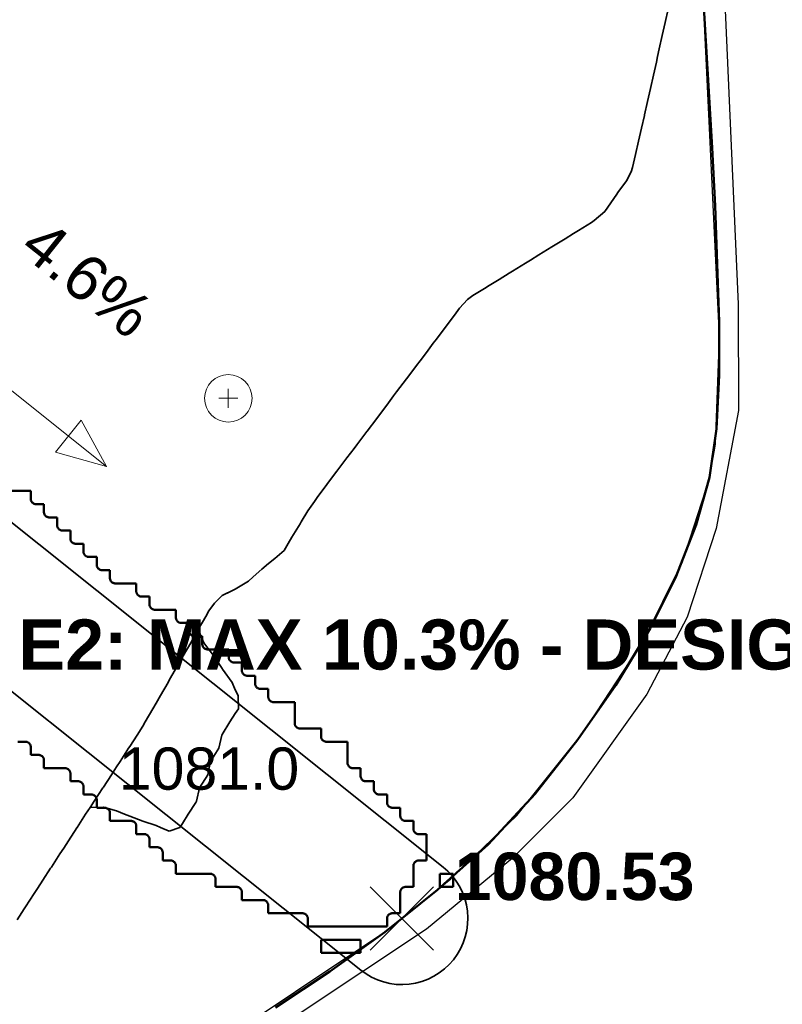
# Model space of a CAD drawing. Header units: metres. Extents: x -6552 to -6384, y 5654608 to 5654799.
# Tile 26 of 68: x -6426 to -6412, y 5654643 to 5654661. Entities that reach past the tile are written whole.
import ezdxf
from ezdxf.enums import TextEntityAlignment as Align

# ---------------------------------------------------------------- set-up
doc = ezdxf.new("R2010")
doc.units = ezdxf.units.M
doc.header["$LTSCALE"] = 0.5
doc.linetypes.add('DASHED', pattern=[9, 6, -3])
doc.linetypes.add('PHANTOM', pattern=[22, 12, -2, 2, -2, 2, -2])
for name, color, linetype, lineweight in [('L-ANNO-TEXT', 2, 'Continuous', 18), ('L-GRAD-CONT', 5, 'DASHED', 25), ('L-GRAD-SLOPE', 5, 'Continuous', 18), ('L-GRAD-SPOT', 5, 'Continuous', 18), ('L-HARD-PAVE', 8, 'Continuous', 35), ('L-SITE-LIMIT', 6, 'PHANTOM', 50), ('V-PROP-LINE', 7, 'PHANTOM', 50), ('V-ROAD-CURB', 7, 'Continuous', 25), ('V-ROAD-SW', 8, 'Continuous', 25), ('V-TOPO-MAJR', 34, 'Continuous', 35), ('V-VEG-TREE', 94, 'Continuous', 18)]:
    doc.layers.add(name, color=color, linetype=linetype, lineweight=lineweight)
doc.styles.add('BR-STD', font='arial.ttf')
doc.styles.add('BR-TITLE', font='arialbd.ttf')

# ---------------------------------------------------------------- blocks, each defined once
blk = doc.blocks.new('VEG-TREE-DECID')
at = {"color": 0, "lineweight": -2}
for p, q in [((-0.6, 0), (0.6, 0)), ((0, -0.6), (0, 0.6))]:
    blk.add_line(p, q, dxfattribs=at)
blk.add_circle((0, 0), 1.5, dxfattribs=at)

msp = doc.modelspace()

# ---------------------------------------------------------------- linework, layer by layer
at = {"layer": 'L-GRAD-CONT', "lineweight": 35}
msp.add_lwpolyline([(-6421.952, 5654650.352), (-6422.125, 5654650.267), (-6422.272, 5654650.125), (-6422.375, 5654649.978), (-6422.434, 5654649.875), (-6422.577, 5654649.625), (-6422.474, 5654649.375), (-6422.375, 5654649.248), (-6422.28, 5654649.125), (-6422.125, 5654648.885), (-6422.119, 5654648.875), (-6421.932, 5654648.625), (-6421.875, 5654648.485), (-6421.822, 5654648.375), (-6421.817, 5654648.125), (-6421.875, 5654648.034), (-6421.976, 5654647.875), (-6422.125, 5654647.638), (-6422.133, 5654647.625), (-6422.188, 5654647.375), (-6422.345, 5654647.125), (-6422.375, 5654646.981), (-6422.397, 5654646.875), (-6422.556, 5654646.625), (-6422.609, 5654646.375), (-6422.625, 5654646.349), (-6422.766, 5654646.125), (-6422.875, 5654645.953), (-6422.925, 5654645.875), (-6423.125, 5654645.808), (-6423.29, 5654645.875), (-6423.375, 5654645.911), (-6423.625, 5654645.994), (-6423.875, 5654646.088), (-6423.972, 5654646.125), (-6424.125, 5654646.192), (-6424.375, 5654646.258), (-6424.625, 5654646.255), (-6424.71, 5654646.125), (-6424.873, 5654645.875), (-6424.875, 5654645.872), (-6425.034, 5654645.625), (-6425.125, 5654645.485), (-6425.131, 5654645.476)], dxfattribs=at)
at = {"layer": 'L-GRAD-SLOPE'}
msp.add_lwpolyline([(-6428.226, 5654655.83), (-6424.318, 5654652.712)], dxfattribs=at)
msp.add_lwpolyline([(-6424.318, 5654652.712), (-6424.795, 5654653.591), (-6425.281, 5654652.982)], close=True, dxfattribs=at)
at = {"layer": 'L-GRAD-SPOT'}
for points in [[(-6419.318, 5654643.55), (-6418.118, 5654644.75)], [(-6419.318, 5654644.75), (-6418.118, 5654643.55)]]:
    msp.add_lwpolyline(points, dxfattribs=at)
at = {"layer": 'L-HARD-PAVE'}
msp.add_lwpolyline([(-6429.97, 5654654.727), (-6417.939, 5654645.127), (-6417.847, 5654645.046), (-6417.763, 5654644.956), (-6417.689, 5654644.859), (-6417.624, 5654644.754), (-6417.57, 5654644.644), (-6417.527, 5654644.529), (-6417.496, 5654644.411), (-6417.476, 5654644.29), (-6417.468, 5654644.167), (-6417.473, 5654644.045), (-6417.489, 5654643.923), (-6417.517, 5654643.804), (-6417.557, 5654643.688), (-6417.608, 5654643.576), (-6417.669, 5654643.47), (-6417.741, 5654643.37), (-6417.822, 5654643.278), (-6417.912, 5654643.195), (-6418.01, 5654643.12), (-6418.114, 5654643.056), (-6418.224, 5654643.002), (-6418.339, 5654642.959), (-6418.458, 5654642.927), (-6418.579, 5654642.908), (-6418.701, 5654642.9), (-6418.824, 5654642.904), (-6418.945, 5654642.921), (-6419.065, 5654642.949), (-6419.181, 5654642.989), (-6419.292, 5654643.04), (-6419.398, 5654643.101), (-6419.498, 5654643.173), (-6431.305, 5654652.594)], dxfattribs=at)
at = {"layer": 'L-SITE-LIMIT'}
msp.add_lwpolyline([(-6426.15, 5654652.25), (-6425.752, 5654652.25), (-6425.75, 5654652.25), (-6425.75, 5654652.248), (-6425.75, 5654652.1), (-6425.75, 5654652.09), (-6425.748, 5654652.08), (-6425.746, 5654652.071), (-6425.742, 5654652.062), (-6425.738, 5654652.053), (-6425.733, 5654652.044), (-6425.727, 5654652.037), (-6425.721, 5654652.029), (-6425.713, 5654652.023), (-6425.706, 5654652.017), (-6425.697, 5654652.012), (-6425.688, 5654652.008), (-6425.679, 5654652.004), (-6425.67, 5654652.002), (-6425.66, 5654652), (-6425.65, 5654652), (-6425.502, 5654652), (-6425.5, 5654652), (-6425.5, 5654651.998), (-6425.5, 5654651.85), (-6425.5, 5654651.84), (-6425.498, 5654651.83), (-6425.496, 5654651.821), (-6425.492, 5654651.812), (-6425.488, 5654651.803), (-6425.483, 5654651.794), (-6425.477, 5654651.787), (-6425.471, 5654651.779), (-6425.463, 5654651.773), (-6425.456, 5654651.767), (-6425.447, 5654651.762), (-6425.438, 5654651.758), (-6425.429, 5654651.754), (-6425.42, 5654651.752), (-6425.41, 5654651.75), (-6425.4, 5654651.75), (-6425.252, 5654651.75), (-6425.25, 5654651.75), (-6425.25, 5654651.748), (-6425.25, 5654651.6), (-6425.25, 5654651.59), (-6425.248, 5654651.58), (-6425.246, 5654651.571), (-6425.242, 5654651.562), (-6425.238, 5654651.553), (-6425.233, 5654651.544), (-6425.227, 5654651.537), (-6425.221, 5654651.529), (-6425.213, 5654651.523), (-6425.206, 5654651.517), (-6425.197, 5654651.512), (-6425.188, 5654651.508), (-6425.179, 5654651.504), (-6425.17, 5654651.502), (-6425.16, 5654651.5), (-6425.15, 5654651.5), (-6425.002, 5654651.5), (-6425, 5654651.5), (-6425, 5654651.498), (-6425, 5654651.35), (-6425, 5654651.34), (-6424.998, 5654651.33), (-6424.996, 5654651.321), (-6424.992, 5654651.312), (-6424.988, 5654651.303), (-6424.983, 5654651.294), (-6424.977, 5654651.287), (-6424.971, 5654651.279), (-6424.963, 5654651.273), (-6424.956, 5654651.267), (-6424.947, 5654651.262), (-6424.938, 5654651.258), (-6424.929, 5654651.254), (-6424.92, 5654651.252), (-6424.91, 5654651.25), (-6424.9, 5654651.25), (-6424.752, 5654651.25), (-6424.75, 5654651.25), (-6424.75, 5654651.248), (-6424.75, 5654651.1), (-6424.75, 5654651.09), (-6424.748, 5654651.08), (-6424.746, 5654651.071), (-6424.742, 5654651.062), (-6424.738, 5654651.053), (-6424.733, 5654651.044), (-6424.727, 5654651.037), (-6424.721, 5654651.029), (-6424.713, 5654651.023), (-6424.706, 5654651.017), (-6424.697, 5654651.012), (-6424.688, 5654651.008), (-6424.679, 5654651.004), (-6424.67, 5654651.002), (-6424.66, 5654651), (-6424.65, 5654651), (-6424.502, 5654651), (-6424.5, 5654651), (-6424.5, 5654650.998), (-6424.5, 5654650.85), (-6424.5, 5654650.84), (-6424.498, 5654650.83), (-6424.496, 5654650.821), (-6424.492, 5654650.812), (-6424.488, 5654650.803), (-6424.483, 5654650.794), (-6424.477, 5654650.787), (-6424.471, 5654650.779), (-6424.463, 5654650.773), (-6424.456, 5654650.767), (-6424.447, 5654650.762), (-6424.438, 5654650.758), (-6424.429, 5654650.754), (-6424.42, 5654650.752), (-6424.41, 5654650.75), (-6424.4, 5654650.75), (-6424.252, 5654650.75), (-6424.25, 5654650.75), (-6424.25, 5654650.748), (-6424.25, 5654650.6), (-6424.25, 5654650.59), (-6424.248, 5654650.58), (-6424.246, 5654650.571), (-6424.242, 5654650.562), (-6424.238, 5654650.553), (-6424.233, 5654650.544), (-6424.227, 5654650.537), (-6424.221, 5654650.529), (-6424.213, 5654650.523), (-6424.206, 5654650.517), (-6424.197, 5654650.512), (-6424.188, 5654650.508), (-6424.179, 5654650.504), (-6424.17, 5654650.502), (-6424.16, 5654650.5), (-6424.15, 5654650.5), (-6423.752, 5654650.5), (-6423.75, 5654650.5), (-6423.75, 5654650.498), (-6423.75, 5654650.35), (-6423.75, 5654650.34), (-6423.748, 5654650.33), (-6423.746, 5654650.321), (-6423.742, 5654650.312), (-6423.738, 5654650.303), (-6423.733, 5654650.294), (-6423.727, 5654650.287), (-6423.721, 5654650.279), (-6423.713, 5654650.273), (-6423.706, 5654650.267), (-6423.697, 5654650.262), (-6423.688, 5654650.258), (-6423.679, 5654650.254), (-6423.67, 5654650.252), (-6423.66, 5654650.25), (-6423.65, 5654650.25), (-6423.502, 5654650.25), (-6423.5, 5654650.25), (-6423.5, 5654650.248), (-6423.5, 5654650.1), (-6423.5, 5654650.09), (-6423.498, 5654650.08), (-6423.496, 5654650.071), (-6423.492, 5654650.062), (-6423.488, 5654650.053), (-6423.483, 5654650.044), (-6423.477, 5654650.037), (-6423.471, 5654650.029), (-6423.463, 5654650.023), (-6423.456, 5654650.017), (-6423.447, 5654650.012), (-6423.438, 5654650.008), (-6423.429, 5654650.004), (-6423.42, 5654650.002), (-6423.41, 5654650), (-6423.4, 5654650), (-6423.002, 5654650), (-6423, 5654650), (-6423, 5654649.998), (-6423, 5654649.85), (-6423, 5654649.84), (-6422.998, 5654649.83), (-6422.996, 5654649.821), (-6422.992, 5654649.812), (-6422.988, 5654649.803), (-6422.983, 5654649.794), (-6422.977, 5654649.787), (-6422.971, 5654649.779), (-6422.963, 5654649.773), (-6422.956, 5654649.767), (-6422.947, 5654649.762), (-6422.938, 5654649.758), (-6422.929, 5654649.754), (-6422.92, 5654649.752), (-6422.91, 5654649.75), (-6422.9, 5654649.75), (-6422.752, 5654649.75), (-6422.75, 5654649.75), (-6422.75, 5654649.748), (-6422.75, 5654649.6), (-6422.75, 5654649.59), (-6422.748, 5654649.58), (-6422.746, 5654649.571), (-6422.742, 5654649.562), (-6422.738, 5654649.553), (-6422.733, 5654649.544), (-6422.727, 5654649.537), (-6422.721, 5654649.529), (-6422.713, 5654649.523), (-6422.706, 5654649.517), (-6422.697, 5654649.512), (-6422.688, 5654649.508), (-6422.679, 5654649.504), (-6422.67, 5654649.502), (-6422.66, 5654649.5), (-6422.65, 5654649.5), (-6422.502, 5654649.5), (-6422.5, 5654649.5), (-6422.5, 5654649.498), (-6422.5, 5654649.35), (-6422.5, 5654649.34), (-6422.498, 5654649.33), (-6422.496, 5654649.321), (-6422.492, 5654649.312), (-6422.488, 5654649.303), (-6422.483, 5654649.294), (-6422.477, 5654649.287), (-6422.471, 5654649.279), (-6422.463, 5654649.273), (-6422.456, 5654649.267), (-6422.447, 5654649.262), (-6422.438, 5654649.258), (-6422.429, 5654649.254), (-6422.42, 5654649.252), (-6422.41, 5654649.25), (-6422.4, 5654649.25), (-6422.002, 5654649.25), (-6422, 5654649.25), (-6422, 5654649.248), (-6422, 5654649.1), (-6422, 5654649.09), (-6421.998, 5654649.08), (-6421.996, 5654649.071), (-6421.992, 5654649.062), (-6421.988, 5654649.053), (-6421.983, 5654649.044), (-6421.977, 5654649.037), (-6421.971, 5654649.029), (-6421.963, 5654649.023), (-6421.956, 5654649.017), (-6421.947, 5654649.012), (-6421.938, 5654649.008), (-6421.929, 5654649.004), (-6421.92, 5654649.002), (-6421.91, 5654649), (-6421.9, 5654649), (-6421.752, 5654649), (-6421.75, 5654649), (-6421.75, 5654648.998), (-6421.75, 5654648.85), (-6421.75, 5654648.84), (-6421.748, 5654648.83), (-6421.746, 5654648.821), (-6421.742, 5654648.812), (-6421.738, 5654648.803), (-6421.733, 5654648.794), (-6421.727, 5654648.787), (-6421.721, 5654648.779), (-6421.713, 5654648.773), (-6421.706, 5654648.767), (-6421.697, 5654648.762), (-6421.688, 5654648.758), (-6421.679, 5654648.754), (-6421.67, 5654648.752), (-6421.66, 5654648.75), (-6421.65, 5654648.75), (-6421.502, 5654648.75), (-6421.5, 5654648.75), (-6421.5, 5654648.748), (-6421.5, 5654648.6), (-6421.5, 5654648.59), (-6421.498, 5654648.58), (-6421.496, 5654648.571), (-6421.492, 5654648.562), (-6421.488, 5654648.553), (-6421.483, 5654648.544), (-6421.477, 5654648.537), (-6421.471, 5654648.529), (-6421.463, 5654648.523), (-6421.456, 5654648.517), (-6421.447, 5654648.512), (-6421.438, 5654648.508), (-6421.429, 5654648.504), (-6421.42, 5654648.502), (-6421.41, 5654648.5), (-6421.4, 5654648.5), (-6421.252, 5654648.5), (-6421.25, 5654648.5), (-6421.25, 5654648.498), (-6421.25, 5654648.35), (-6421.25, 5654648.34), (-6421.248, 5654648.33), (-6421.246, 5654648.321), (-6421.242, 5654648.312), (-6421.238, 5654648.303), (-6421.233, 5654648.294), (-6421.227, 5654648.287), (-6421.221, 5654648.279), (-6421.213, 5654648.273), (-6421.206, 5654648.267), (-6421.197, 5654648.262), (-6421.188, 5654648.258), (-6421.179, 5654648.254), (-6421.17, 5654648.252), (-6421.16, 5654648.25), (-6421.15, 5654648.25), (-6420.752, 5654648.25), (-6420.75, 5654648.25), (-6420.75, 5654648.248), (-6420.75, 5654647.85), (-6420.75, 5654647.84), (-6420.748, 5654647.83), (-6420.746, 5654647.821), (-6420.742, 5654647.812), (-6420.738, 5654647.803), (-6420.733, 5654647.794), (-6420.727, 5654647.787), (-6420.721, 5654647.779), (-6420.713, 5654647.773), (-6420.706, 5654647.767), (-6420.697, 5654647.762), (-6420.688, 5654647.758), (-6420.679, 5654647.754), (-6420.67, 5654647.752), (-6420.66, 5654647.75), (-6420.65, 5654647.75), (-6420.252, 5654647.75), (-6420.25, 5654647.75), (-6420.25, 5654647.748), (-6420.25, 5654647.6), (-6420.25, 5654647.59), (-6420.248, 5654647.58), (-6420.246, 5654647.571), (-6420.242, 5654647.562), (-6420.238, 5654647.553), (-6420.233, 5654647.544), (-6420.227, 5654647.537), (-6420.221, 5654647.529), (-6420.213, 5654647.523), (-6420.206, 5654647.517), (-6420.197, 5654647.512), (-6420.188, 5654647.508), (-6420.179, 5654647.504), (-6420.17, 5654647.502), (-6420.16, 5654647.5), (-6420.15, 5654647.5), (-6419.752, 5654647.5), (-6419.75, 5654647.5), (-6419.75, 5654647.498), (-6419.75, 5654647.1), (-6419.75, 5654647.09), (-6419.748, 5654647.08), (-6419.746, 5654647.071), (-6419.742, 5654647.062), (-6419.738, 5654647.053), (-6419.733, 5654647.044), (-6419.727, 5654647.037), (-6419.721, 5654647.029), (-6419.713, 5654647.023), (-6419.706, 5654647.017), (-6419.697, 5654647.012), (-6419.688, 5654647.008), (-6419.679, 5654647.004), (-6419.67, 5654647.002), (-6419.66, 5654647), (-6419.65, 5654647), (-6419.502, 5654647), (-6419.5, 5654647), (-6419.5, 5654646.998), (-6419.5, 5654646.85), (-6419.5, 5654646.84), (-6419.498, 5654646.83), (-6419.496, 5654646.821), (-6419.492, 5654646.812), (-6419.488, 5654646.803), (-6419.483, 5654646.794), (-6419.477, 5654646.787), (-6419.471, 5654646.779), (-6419.463, 5654646.773), (-6419.456, 5654646.767), (-6419.447, 5654646.762), (-6419.438, 5654646.758), (-6419.429, 5654646.754), (-6419.42, 5654646.752), (-6419.41, 5654646.75), (-6419.4, 5654646.75), (-6419.252, 5654646.75), (-6419.25, 5654646.75), (-6419.25, 5654646.748), (-6419.25, 5654646.6), (-6419.25, 5654646.59), (-6419.248, 5654646.58), (-6419.246, 5654646.571), (-6419.242, 5654646.562), (-6419.238, 5654646.553), (-6419.233, 5654646.544), (-6419.227, 5654646.537), (-6419.221, 5654646.529), (-6419.213, 5654646.523), (-6419.206, 5654646.517), (-6419.197, 5654646.512), (-6419.188, 5654646.508), (-6419.179, 5654646.504), (-6419.17, 5654646.502), (-6419.16, 5654646.5), (-6419.15, 5654646.5), (-6419.002, 5654646.5), (-6419, 5654646.5), (-6419, 5654646.498), (-6419, 5654646.35), (-6419, 5654646.34), (-6418.998, 5654646.33), (-6418.996, 5654646.321), (-6418.992, 5654646.312), (-6418.988, 5654646.303), (-6418.983, 5654646.294), (-6418.977, 5654646.287), (-6418.971, 5654646.279), (-6418.963, 5654646.273), (-6418.956, 5654646.267), (-6418.947, 5654646.262), (-6418.938, 5654646.258), (-6418.929, 5654646.254), (-6418.92, 5654646.252), (-6418.91, 5654646.25), (-6418.9, 5654646.25), (-6418.752, 5654646.25), (-6418.75, 5654646.25), (-6418.75, 5654646.248), (-6418.75, 5654646.1), (-6418.75, 5654646.09), (-6418.748, 5654646.08), (-6418.746, 5654646.071), (-6418.742, 5654646.062), (-6418.738, 5654646.053), (-6418.733, 5654646.044), (-6418.727, 5654646.037), (-6418.721, 5654646.029), (-6418.713, 5654646.023), (-6418.706, 5654646.017), (-6418.697, 5654646.012), (-6418.688, 5654646.008), (-6418.679, 5654646.004), (-6418.67, 5654646.002), (-6418.66, 5654646), (-6418.65, 5654646), (-6418.502, 5654646), (-6418.5, 5654646), (-6418.5, 5654645.998), (-6418.5, 5654645.85), (-6418.5, 5654645.84), (-6418.498, 5654645.83), (-6418.496, 5654645.821), (-6418.492, 5654645.812), (-6418.488, 5654645.803), (-6418.483, 5654645.794), (-6418.477, 5654645.787), (-6418.471, 5654645.779), (-6418.463, 5654645.773), (-6418.456, 5654645.767), (-6418.447, 5654645.762), (-6418.438, 5654645.758), (-6418.429, 5654645.754), (-6418.42, 5654645.752), (-6418.41, 5654645.75), (-6418.4, 5654645.75), (-6418.252, 5654645.75), (-6418.25, 5654645.75), (-6418.25, 5654645.748), (-6418.25, 5654645.252), (-6418.25, 5654645.25), (-6418.252, 5654645.25), (-6418.4, 5654645.25), (-6418.41, 5654645.25), (-6418.42, 5654645.248), (-6418.429, 5654645.246), (-6418.438, 5654645.242), (-6418.447, 5654645.238), (-6418.456, 5654645.233), (-6418.463, 5654645.227), (-6418.471, 5654645.221), (-6418.477, 5654645.213), (-6418.483, 5654645.206), (-6418.488, 5654645.197), (-6418.492, 5654645.188), (-6418.496, 5654645.179), (-6418.498, 5654645.17), (-6418.5, 5654645.16), (-6418.5, 5654645.15), (-6418.5, 5654644.752), (-6418.5, 5654644.75), (-6418.502, 5654644.75), (-6418.65, 5654644.75), (-6418.66, 5654644.75), (-6418.67, 5654644.748), (-6418.679, 5654644.746), (-6418.688, 5654644.742), (-6418.697, 5654644.738), (-6418.706, 5654644.733), (-6418.713, 5654644.727), (-6418.721, 5654644.721), (-6418.727, 5654644.713), (-6418.733, 5654644.706), (-6418.738, 5654644.697), (-6418.742, 5654644.688), (-6418.746, 5654644.679), (-6418.748, 5654644.67), (-6418.75, 5654644.66), (-6418.75, 5654644.65), (-6418.75, 5654644.252), (-6418.75, 5654644.25), (-6418.752, 5654644.25), (-6418.9, 5654644.25), (-6418.91, 5654644.25), (-6418.92, 5654644.248), (-6418.929, 5654644.246), (-6418.938, 5654644.242), (-6418.947, 5654644.238), (-6418.956, 5654644.233), (-6418.963, 5654644.227), (-6418.971, 5654644.221), (-6418.977, 5654644.213), (-6418.983, 5654644.206), (-6418.988, 5654644.197), (-6418.992, 5654644.188), (-6418.996, 5654644.179), (-6418.998, 5654644.17), (-6419, 5654644.16), (-6419, 5654644.15), (-6419, 5654644.002), (-6419, 5654644), (-6419.002, 5654644), (-6420.498, 5654644), (-6420.5, 5654644), (-6420.5, 5654644.002), (-6420.5, 5654644.15), (-6420.5, 5654644.16), (-6420.502, 5654644.17), (-6420.504, 5654644.179), (-6420.508, 5654644.188), (-6420.512, 5654644.197), (-6420.517, 5654644.206), (-6420.523, 5654644.213), (-6420.529, 5654644.221), (-6420.537, 5654644.227), (-6420.544, 5654644.233), (-6420.553, 5654644.238), (-6420.562, 5654644.242), (-6420.571, 5654644.246), (-6420.58, 5654644.248), (-6420.59, 5654644.25), (-6420.6, 5654644.25), (-6421.248, 5654644.25), (-6421.25, 5654644.25), (-6421.25, 5654644.252), (-6421.25, 5654644.4), (-6421.25, 5654644.41), (-6421.252, 5654644.42), (-6421.254, 5654644.429), (-6421.258, 5654644.438), (-6421.262, 5654644.447), (-6421.267, 5654644.456), (-6421.273, 5654644.463), (-6421.279, 5654644.471), (-6421.287, 5654644.477), (-6421.294, 5654644.483), (-6421.303, 5654644.488), (-6421.312, 5654644.492), (-6421.321, 5654644.496), (-6421.33, 5654644.498), (-6421.34, 5654644.5), (-6421.35, 5654644.5), (-6421.748, 5654644.5), (-6421.75, 5654644.5), (-6421.75, 5654644.502), (-6421.75, 5654644.65), (-6421.75, 5654644.66), (-6421.752, 5654644.67), (-6421.754, 5654644.679), (-6421.758, 5654644.688), (-6421.762, 5654644.697), (-6421.767, 5654644.706), (-6421.773, 5654644.713), (-6421.779, 5654644.721), (-6421.787, 5654644.727), (-6421.794, 5654644.733), (-6421.803, 5654644.738), (-6421.812, 5654644.742), (-6421.821, 5654644.746), (-6421.83, 5654644.748), (-6421.84, 5654644.75), (-6421.85, 5654644.75), (-6422.248, 5654644.75), (-6422.25, 5654644.75), (-6422.25, 5654644.752), (-6422.25, 5654644.9), (-6422.25, 5654644.91), (-6422.252, 5654644.92), (-6422.254, 5654644.929), (-6422.258, 5654644.938), (-6422.262, 5654644.947), (-6422.267, 5654644.956), (-6422.273, 5654644.963), (-6422.279, 5654644.971), (-6422.287, 5654644.977), (-6422.294, 5654644.983), (-6422.303, 5654644.988), (-6422.312, 5654644.992), (-6422.321, 5654644.996), (-6422.33, 5654644.998), (-6422.34, 5654645), (-6422.35, 5654645), (-6422.998, 5654645), (-6423, 5654645), (-6423, 5654645.002), (-6423, 5654645.15), (-6423, 5654645.16), (-6423.002, 5654645.17), (-6423.004, 5654645.179), (-6423.008, 5654645.188), (-6423.012, 5654645.197), (-6423.017, 5654645.206), (-6423.023, 5654645.213), (-6423.029, 5654645.221), (-6423.037, 5654645.227), (-6423.044, 5654645.233), (-6423.053, 5654645.238), (-6423.062, 5654645.242), (-6423.071, 5654645.246), (-6423.08, 5654645.248), (-6423.09, 5654645.25), (-6423.1, 5654645.25), (-6423.248, 5654645.25), (-6423.25, 5654645.25), (-6423.25, 5654645.252), (-6423.25, 5654645.4), (-6423.25, 5654645.41), (-6423.252, 5654645.42), (-6423.254, 5654645.429), (-6423.258, 5654645.438), (-6423.262, 5654645.447), (-6423.267, 5654645.456), (-6423.273, 5654645.463), (-6423.279, 5654645.471), (-6423.287, 5654645.477), (-6423.294, 5654645.483), (-6423.303, 5654645.488), (-6423.312, 5654645.492), (-6423.321, 5654645.496), (-6423.33, 5654645.498), (-6423.34, 5654645.5), (-6423.35, 5654645.5), (-6423.498, 5654645.5), (-6423.5, 5654645.5), (-6423.5, 5654645.502), (-6423.5, 5654645.65), (-6423.5, 5654645.66), (-6423.502, 5654645.67), (-6423.504, 5654645.679), (-6423.508, 5654645.688), (-6423.512, 5654645.697), (-6423.517, 5654645.706), (-6423.523, 5654645.713), (-6423.529, 5654645.721), (-6423.537, 5654645.727), (-6423.544, 5654645.733), (-6423.553, 5654645.738), (-6423.562, 5654645.742), (-6423.571, 5654645.746), (-6423.58, 5654645.748), (-6423.59, 5654645.75), (-6423.6, 5654645.75), (-6423.748, 5654645.75), (-6423.75, 5654645.75), (-6423.75, 5654645.752), (-6423.75, 5654645.9), (-6423.75, 5654645.91), (-6423.752, 5654645.92), (-6423.754, 5654645.929), (-6423.758, 5654645.938), (-6423.762, 5654645.947), (-6423.767, 5654645.956), (-6423.773, 5654645.963), (-6423.779, 5654645.971), (-6423.787, 5654645.977), (-6423.794, 5654645.983), (-6423.803, 5654645.988), (-6423.812, 5654645.992), (-6423.821, 5654645.996), (-6423.83, 5654645.998), (-6423.84, 5654646), (-6423.85, 5654646), (-6424.248, 5654646), (-6424.25, 5654646), (-6424.25, 5654646.002), (-6424.25, 5654646.15), (-6424.25, 5654646.16), (-6424.252, 5654646.17), (-6424.254, 5654646.179), (-6424.258, 5654646.188), (-6424.262, 5654646.197), (-6424.267, 5654646.206), (-6424.273, 5654646.213), (-6424.279, 5654646.221), (-6424.287, 5654646.227), (-6424.294, 5654646.233), (-6424.303, 5654646.238), (-6424.312, 5654646.242), (-6424.321, 5654646.246), (-6424.33, 5654646.248), (-6424.34, 5654646.25), (-6424.35, 5654646.25), (-6424.498, 5654646.25), (-6424.5, 5654646.25), (-6424.5, 5654646.252), (-6424.5, 5654646.4), (-6424.5, 5654646.41), (-6424.502, 5654646.42), (-6424.504, 5654646.429), (-6424.508, 5654646.438), (-6424.512, 5654646.447), (-6424.517, 5654646.456), (-6424.523, 5654646.463), (-6424.529, 5654646.471), (-6424.537, 5654646.477), (-6424.544, 5654646.483), (-6424.553, 5654646.488), (-6424.562, 5654646.492), (-6424.571, 5654646.496), (-6424.58, 5654646.498), (-6424.59, 5654646.5), (-6424.6, 5654646.5), (-6424.748, 5654646.5), (-6424.75, 5654646.5), (-6424.75, 5654646.502), (-6424.75, 5654646.65), (-6424.75, 5654646.66), (-6424.752, 5654646.67), (-6424.754, 5654646.679), (-6424.758, 5654646.688), (-6424.762, 5654646.697), (-6424.767, 5654646.706), (-6424.773, 5654646.713), (-6424.779, 5654646.721), (-6424.787, 5654646.727), (-6424.794, 5654646.733), (-6424.803, 5654646.738), (-6424.812, 5654646.742), (-6424.821, 5654646.746), (-6424.83, 5654646.748), (-6424.84, 5654646.75), (-6424.85, 5654646.75), (-6424.998, 5654646.75), (-6425, 5654646.75), (-6425, 5654646.752), (-6425, 5654646.9), (-6425, 5654646.91), (-6425.002, 5654646.92), (-6425.004, 5654646.929), (-6425.008, 5654646.938), (-6425.012, 5654646.947), (-6425.017, 5654646.956), (-6425.023, 5654646.963), (-6425.029, 5654646.971), (-6425.037, 5654646.977), (-6425.044, 5654646.983), (-6425.053, 5654646.988), (-6425.062, 5654646.992), (-6425.071, 5654646.996), (-6425.08, 5654646.998), (-6425.09, 5654647), (-6425.1, 5654647), (-6425.498, 5654647), (-6425.5, 5654647), (-6425.5, 5654647.002), (-6425.5, 5654647.15), (-6425.5, 5654647.16), (-6425.502, 5654647.17), (-6425.504, 5654647.179), (-6425.508, 5654647.188), (-6425.512, 5654647.197), (-6425.517, 5654647.206), (-6425.523, 5654647.213), (-6425.529, 5654647.221), (-6425.537, 5654647.227), (-6425.544, 5654647.233), (-6425.553, 5654647.238), (-6425.562, 5654647.242), (-6425.571, 5654647.246), (-6425.58, 5654647.248), (-6425.59, 5654647.25), (-6425.6, 5654647.25), (-6425.748, 5654647.25), (-6425.75, 5654647.25), (-6425.75, 5654647.252), (-6425.75, 5654647.4), (-6425.75, 5654647.41), (-6425.752, 5654647.42), (-6425.754, 5654647.429), (-6425.758, 5654647.438), (-6425.762, 5654647.447), (-6425.767, 5654647.456), (-6425.773, 5654647.463), (-6425.779, 5654647.471), (-6425.787, 5654647.477), (-6425.794, 5654647.483), (-6425.803, 5654647.488), (-6425.812, 5654647.492), (-6425.821, 5654647.496), (-6425.83, 5654647.498), (-6425.84, 5654647.5), (-6425.85, 5654647.5), (-6425.998, 5654647.5)], dxfattribs=at)
for points in [[(-6417.752, 5654645), (-6417.75, 5654645), (-6417.75, 5654644.998), (-6417.75, 5654644.752), (-6417.75, 5654644.75), (-6417.752, 5654644.75), (-6417.998, 5654644.75), (-6418, 5654644.75), (-6418, 5654644.752), (-6418, 5654644.998), (-6418, 5654645), (-6417.998, 5654645), (-6417.752, 5654645)], [(-6419.502, 5654643.75), (-6419.5, 5654643.75), (-6419.5, 5654643.748), (-6419.5, 5654643.502), (-6419.5, 5654643.5), (-6419.502, 5654643.5), (-6420.248, 5654643.5), (-6420.25, 5654643.5), (-6420.25, 5654643.502), (-6420.25, 5654643.748), (-6420.25, 5654643.75), (-6420.248, 5654643.75), (-6419.502, 5654643.75)]]:
    msp.add_lwpolyline(points, close=True, dxfattribs=at)
at = {"layer": 'V-PROP-LINE'}
msp.add_lwpolyline([(-6413.049, 5654662.26), (-6412.982, 5654661.091), (-6412.908, 5654659.922), (-6412.839, 5654658.752), (-6412.786, 5654657.653), (-6412.745, 5654656.554), (-6412.709, 5654655.455), (-6412.708, 5654654.441), (-6412.759, 5654653.426), (-6412.892, 5654652.508), (-6413.143, 5654651.607), (-6413.533, 5654650.603), (-6414.018, 5654649.643), (-6414.668, 5654648.57), (-6415.383, 5654647.54), (-6416.191, 5654646.511), (-6417.086, 5654645.556), (-6418.042, 5654644.694), (-6419.04, 5654643.891), (-6420.083, 5654643.148), (-6421.112, 5654642.468)], dxfattribs=at)
at = {"layer": 'V-ROAD-CURB'}
msp.add_lwpolyline([(-6412.154, 5654683.364), (-6412.414, 5654677.666), (-6412.666, 5654671.974), (-6412.759, 5654667.535), (-6412.724, 5654664.363), (-6412.347, 5654655.79), (-6412.339, 5654653.774), (-6412.764, 5654651.541), (-6413.311, 5654649.861), (-6414.078, 5654648.404), (-6415.478, 5654646.44), (-6416.623, 5654645.292), (-6418.25, 5654643.951), (-6422.981, 5654640.808), (-6427.706, 5654637.674), (-6433.399, 5654634.651), (-6439.109, 5654631.625), (-6445.357, 5654628.41), (-6448.47, 5654627.03), (-6461.253, 5654623.693)], dxfattribs=at)
at = {"layer": 'V-ROAD-SW'}
msp.add_lwpolyline([(-6451.302, 5654626.472), (-6448.124, 5654627.654), (-6445.48, 5654628.84), (-6438.799, 5654632.309), (-6432.123, 5654635.781), (-6430.234, 5654636.875), (-6426.572, 5654639.199), (-6422.52, 5654641.574), (-6418.967, 5654643.947), (-6417.791, 5654644.902), (-6416.543, 5654646.102), (-6415.278, 5654647.683), (-6414.146, 5654649.402), (-6413.405, 5654650.907), (-6412.893, 5654652.485), (-6412.78, 5654653.136), (-6412.704, 5654655.161), (-6413.104, 5654663.611), (-6413.272, 5654670.051), (-6412.914, 5654677.011), (-6412.568, 5654683.964)], dxfattribs=at)
at = {"layer": 'V-TOPO-MAJR'}
msp.add_lwpolyline([(-6413.674, 5654661.375), (-6413.73, 5654661.125), (-6413.785, 5654660.875), (-6413.842, 5654660.625), (-6413.875, 5654660.479), (-6413.898, 5654660.375), (-6413.954, 5654660.125), (-6414.011, 5654659.875), (-6414.067, 5654659.625), (-6414.123, 5654659.375), (-6414.125, 5654659.365), (-6414.18, 5654659.125), (-6414.235, 5654658.875), (-6414.291, 5654658.625), (-6414.348, 5654658.375), (-6414.375, 5654658.294), (-6414.466, 5654658.125), (-6414.625, 5654657.902), (-6414.644, 5654657.875), (-6414.82, 5654657.625), (-6414.875, 5654657.547), (-6415.073, 5654657.375), (-6415.125, 5654657.335), (-6415.375, 5654657.181), (-6415.466, 5654657.125), (-6415.625, 5654657.027), (-6415.875, 5654656.875), (-6415.875, 5654656.875), (-6416.125, 5654656.721), (-6416.28, 5654656.625), (-6416.375, 5654656.567), (-6416.625, 5654656.412), (-6416.686, 5654656.375), (-6416.875, 5654656.258), (-6417.094, 5654656.125), (-6417.125, 5654656.106), (-6417.375, 5654655.952), (-6417.478, 5654655.875), (-6417.625, 5654655.71), (-6417.689, 5654655.625), (-6417.875, 5654655.379), (-6417.878, 5654655.375), (-6418.066, 5654655.125), (-6418.125, 5654655.048), (-6418.254, 5654654.875), (-6418.375, 5654654.715), (-6418.443, 5654654.625), (-6418.625, 5654654.382), (-6418.63, 5654654.375), (-6418.82, 5654654.125), (-6418.875, 5654654.051), (-6419.007, 5654653.875), (-6419.125, 5654653.719), (-6419.196, 5654653.625), (-6419.375, 5654653.386), (-6419.383, 5654653.375), (-6419.572, 5654653.125), (-6419.625, 5654653.055), (-6419.761, 5654652.875), (-6419.875, 5654652.724), (-6419.949, 5654652.625), (-6420.125, 5654652.392), (-6420.138, 5654652.375), (-6420.325, 5654652.125), (-6420.375, 5654652.052), (-6420.5, 5654651.875), (-6420.625, 5654651.666), (-6420.649, 5654651.625), (-6420.802, 5654651.375), (-6420.875, 5654651.252), (-6420.951, 5654651.125), (-6421.125, 5654650.97), (-6421.247, 5654650.875), (-6421.375, 5654650.77), (-6421.535, 5654650.625), (-6421.625, 5654650.539), (-6421.875, 5654650.389), (-6421.905, 5654650.375), (-6422.125, 5654650.267), (-6422.272, 5654650.125), (-6422.375, 5654649.978), (-6422.434, 5654649.875), (-6422.577, 5654649.625), (-6422.625, 5654649.541), (-6422.72, 5654649.375), (-6422.863, 5654649.125), (-6422.875, 5654649.103), (-6423.005, 5654648.875), (-6423.125, 5654648.666), (-6423.148, 5654648.625), (-6423.291, 5654648.375), (-6423.375, 5654648.228), (-6423.437, 5654648.125), (-6423.58, 5654647.875), (-6423.625, 5654647.795), (-6423.736, 5654647.625), (-6423.875, 5654647.411), (-6423.898, 5654647.375), (-6424.059, 5654647.125), (-6424.125, 5654647.024), (-6424.222, 5654646.875), (-6424.375, 5654646.641), (-6424.386, 5654646.625), (-6424.547, 5654646.375), (-6424.625, 5654646.255), (-6424.71, 5654646.125), (-6424.873, 5654645.875), (-6424.875, 5654645.872), (-6425.034, 5654645.625), (-6425.125, 5654645.485), (-6425.197, 5654645.375), (-6425.36, 5654645.125), (-6425.375, 5654645.102), (-6425.522, 5654644.875), (-6425.625, 5654644.717), (-6425.684, 5654644.625), (-6425.847, 5654644.375), (-6425.875, 5654644.332), (-6426.01, 5654644.125)], dxfattribs=at)

# ---------------------------------------------------------------- block references
at = {"layer": 'V-VEG-TREE', "xscale": 0.3, "yscale": 0.3}
msp.add_blockref('VEG-TREE-DECID', (-6422.007, 5654654.005), dxfattribs=at)

# ---------------------------------------------------------------- texts
at = {"layer": 'L-ANNO-TEXT', "style": 'BR-TITLE'}
msp.add_text('E2: MAX 10.3% - DESIGN EXCEPTION (RFI-2)', height=0.95, dxfattribs=at).set_placement((-6425.984, 5654649.341), align=Align.MIDDLE_LEFT)
at = {"layer": 'L-GRAD-CONT', "style": 'BR-STD'}
msp.add_text('1081.0', height=0.8, dxfattribs=at).set_placement((-6422.373, 5654646.991), align=Align.MIDDLE_CENTER)
at = {"layer": 'L-GRAD-SLOPE', "style": 'BR-STD'}
msp.add_text('4.6%', height=0.85, rotation=-38.5861, dxfattribs=at).set_placement((-6424.676, 5654656.272), align=Align.MIDDLE_CENTER)
at = {"layer": 'L-GRAD-SPOT', "style": 'BR-TITLE'}
msp.add_text('1080.53', height=0.9, dxfattribs=at).set_placement((-6417.718, 5654644.95), align=Align.MIDDLE_LEFT)

doc.saveas('drawing.dxf')
